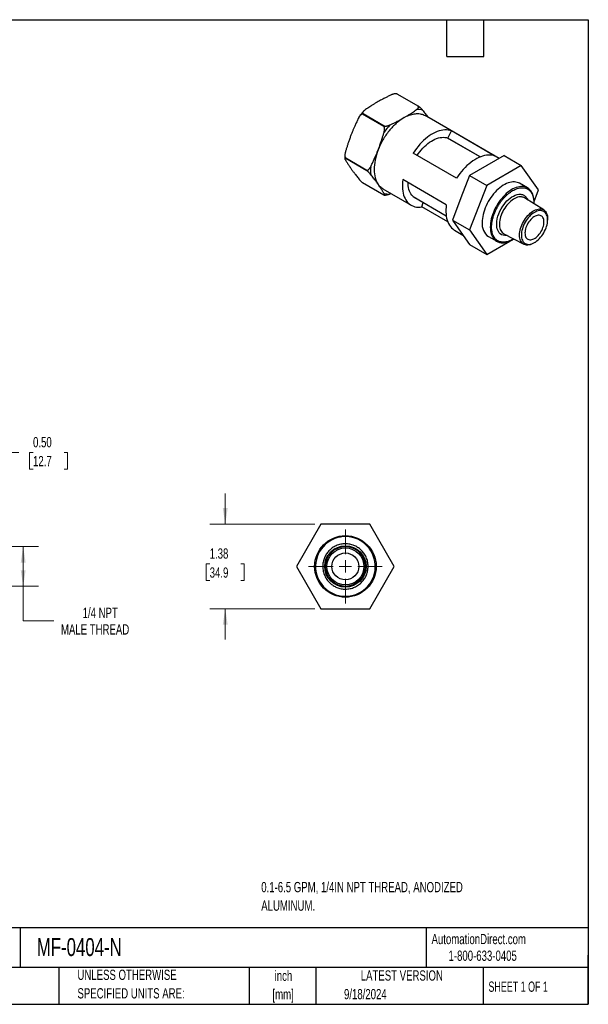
# Model space of a CAD drawing. Header units: inches. Extents: x 0.5 to 21.5, y 0.5 to 16.5.
# Tile 2 of 2: x 12.3 to 21.5, y 0.5 to 16.5. Entities that reach past the tile are written whole.
import ezdxf

# ---------------------------------------------------------------- set-up
doc = ezdxf.new("R2010")
doc.units = ezdxf.units.IN
doc.header["$LTSCALE"] = 2
doc.header["$MEASUREMENT"] = 0
doc.layers.add('TEXT', color=140, linetype='Continuous', lineweight=25)
doc.styles.add('SLDTEXTSTYLE0', font='TXT', dxfattribs={"width": 0.7})
doc.styles.add('SLDTEXTSTYLE1', font='TXT', dxfattribs={"width": 0.65})
doc.dimstyles.new('SLDDIMSTYLE0', dxfattribs={"dimtxt": 0.169922, "dimasz": 0.26, "dimexe": 0, "dimexo": 0.0625, "dimgap": 0.04248, "dimtad": 0, "dimtih": 1, "dimtoh": 1, "dimrnd": 1e-09, "dimzin": 12, "dimdsep": 46, "dimtxsty": 'SLDTEXTSTYLE0', "dimsah": 1, "dimcen": 0.09, "dimadec": 0, "dimazin": 3, "dimtfac": 1, "dimtofl": 0, "dimtmove": 0, "dimatfit": 3, "dimfxl": 0, "dimfrac": 2, "dimtolj": 1, "dimtzin": 12, "dimarcsym": 0})
doc.dimstyles.new('SLDDIMSTYLE1', dxfattribs={"dimtxt": 0.169922, "dimasz": 0.26, "dimexe": 0, "dimexo": 0.0625, "dimgap": 0.04248, "dimtad": 0, "dimtih": 1, "dimtoh": 1, "dimrnd": 1e-09, "dimzin": 0, "dimdsep": 46, "dimtxsty": 'SLDTEXTSTYLE0', "dimsah": 1, "dimcen": 0.09, "dimadec": 0, "dimazin": 0, "dimtfac": 1, "dimtmove": 0, "dimatfit": 0, "dimfxl": 0, "dimfrac": 2, "dimtolj": 1, "dimtzin": 12, "dimarcsym": 0})
doc.dimstyles.new('SLDDIMSTYLE2', dxfattribs={"dimtxt": 0.169922, "dimasz": 0.26, "dimexe": 0, "dimexo": 0.0625, "dimgap": 0.04248, "dimtad": 0, "dimtih": 1, "dimtoh": 1, "dimrnd": 1e-09, "dimzin": 12, "dimdsep": 46, "dimtxsty": 'SLDTEXTSTYLE0', "dimsah": 1, "dimcen": 0.09, "dimadec": 0, "dimazin": 3, "dimtfac": 1, "dimtmove": 0, "dimatfit": 0, "dimfxl": 0, "dimfrac": 2, "dimtolj": 1, "dimtzin": 12, "dimarcsym": 0})

# ---------------------------------------------------------------- blocks, each defined once
blk = doc.blocks.new('_D_1')
at = {"color": 7, "linetype": 'Continuous', "lineweight": 0}
for p, q in [((11.08, 8.2), (11.08, 9.715)), ((11.58, 8.017), (11.58, 9.715)), ((11.08, 9.465), (10.58, 9.465)), ((11.58, 9.465), (12.245, 9.465)), ((12.475, 9.465), (12.418, 9.465)), ((12.418, 9.465), (12.418, 9.195)), ((12.98, 9.465), (13.037, 9.465)), ((13.037, 9.465), (13.037, 9.195)), ((12.418, 9.195), (12.475, 9.195)), ((13.037, 9.195), (12.98, 9.195))]:
    blk.add_line(p, q, dxfattribs=at)
at = {"color": 7, "linetype": 'Continuous', "lineweight": 18}
for points in [[(11.08, 9.465), (10.82, 9.505), (10.82, 9.425)], [(11.58, 9.465), (11.84, 9.425), (11.84, 9.505)]]:
    blk.add_solid(points, dxfattribs=at)
at = {"color": 7, "linetype": 'Continuous', "lineweight": 18, "char_height": 0.1667, "attachment_point": 1, "style": 'SLDTEXTSTYLE0'}
for s, insert in [('0.50', (12.475, 9.718)), ('12.7', (12.475, 9.41))]:
    blk.add_mtext(s, dxfattribs=dict(at, insert=insert))
blk = doc.blocks.new('_D_2')
at = {"color": 7, "linetype": 'Continuous', "lineweight": 0}
for p, q in [((11.66, 7.938), (12.565, 7.938)), ((12.315, 7.293), (12.315, 7.938)), ((11.66, 7.293), (12.565, 7.293)), ((12.315, 6.73), (12.315, 7.293)), ((12.815, 6.73), (12.315, 6.73))]:
    blk.add_line(p, q, dxfattribs=at)
at = {"color": 7, "linetype": 'Continuous', "lineweight": 18}
for points in [[(12.315, 7.938), (12.275, 7.678), (12.355, 7.678)], [(12.315, 7.293), (12.355, 7.553), (12.275, 7.553)]]:
    blk.add_solid(points, dxfattribs=at)
at = {"color": 7, "linetype": 'Continuous', "lineweight": 18, "attachment_point": 1, "style": 'SLDTEXTSTYLE0'}
for s, insert, char_height in [('1/4 NPT', (13.281, 6.945), 0.1667), ('MALE THREAD', (12.929, 6.675), 0.16667)]:
    blk.add_mtext(s, dxfattribs=dict(at, insert=insert, char_height=char_height))
blk = doc.blocks.new('_D_3')
at = {"color": 7, "linetype": 'Continuous', "lineweight": 0}
for p, q in [((15.599, 8.303), (15.599, 8.803)), ((17.055, 8.303), (15.349, 8.303)), ((15.346, 7.655), (15.289, 7.655)), ((15.289, 7.655), (15.289, 7.385)), ((15.851, 7.655), (15.908, 7.655)), ((15.908, 7.655), (15.908, 7.385)), ((15.289, 7.385), (15.346, 7.385)), ((15.908, 7.385), (15.851, 7.385)), ((17.055, 6.928), (15.349, 6.928)), ((15.599, 6.928), (15.599, 6.428))]:
    blk.add_line(p, q, dxfattribs=at)
at = {"color": 7, "linetype": 'Continuous', "lineweight": 18}
for points in [[(15.599, 8.303), (15.639, 8.563), (15.559, 8.563)], [(15.599, 6.928), (15.559, 6.668), (15.639, 6.668)]]:
    blk.add_solid(points, dxfattribs=at)
at = {"color": 7, "linetype": 'Continuous', "lineweight": 18, "char_height": 0.1667, "attachment_point": 1, "style": 'SLDTEXTSTYLE0'}
for s, insert in [('1.38', (15.346, 7.908)), ('34.9', (15.346, 7.599))]:
    blk.add_mtext(s, dxfattribs=dict(at, insert=insert))
blk = doc.blocks.new('SW_CENTERMARKSYMBOL_0')
at = {"color": 0, "linetype": 'Continuous', "lineweight": 18}
for p, q in [((0, 0.2), (0, 0.6)), ((-0.2, 0), (-0.6, 0)), ((0, 0), (-0.1, 0)), ((0, 0), (0, 0.1)), ((0, 0), (0, -0.1)), ((0, 0), (0.1, 0)), ((0.2, 0), (0.6, 0)), ((0, -0.2), (0, -0.6))]:
    blk.add_line(p, q, dxfattribs=at)

msp = doc.modelspace()

# ---------------------------------------------------------------- linework, layer by layer
for p, q in [((18.733, 15.094), (18.391, 15.292)), ((18.399, 15.291), (18.742, 15.093)), ((18.175, 14.766), (17.832, 14.964)), ((17.84, 14.974), (18.183, 14.776)), ((20.053, 14.247), (18.848, 14.942)), ((19.741, 14.269), (19.202, 14.58)), ((19.215, 14.576), (19.275, 14.693)), ((19.744, 14.271), (19.215, 14.576)), ((19.982, 14.284), (19.275, 14.693)), ((17.557, 14.254), (17.9, 14.056)), ((17.9, 14.045), (17.557, 14.243)), ((19.36, 13.925), (18.653, 14.333)), ((20.132, 14.293), (19.851, 14.131)), ((20.132, 14.293), (20.41, 14.132)), ((19.851, 14.131), (19.571, 13.969)), ((20.41, 14.132), (19.849, 13.808)), ((20.691, 13.733), (20.41, 14.132)), ((19.571, 13.969), (19.43, 13.607)), ((19.571, 13.969), (19.849, 13.808)), ((17.832, 13.852), (18.175, 13.654)), ((19.192, 13.492), (18.485, 13.901)), ((19.849, 13.808), (19.568, 13.084)), ((20.511, 13.766), (20.38, 13.842)), ((18.161, 13.751), (18.62, 13.486)), ((18.292, 13.675), (18.275, 13.667)), ((18.651, 13.626), (19.19, 13.315)), ((19.43, 13.607), (19.29, 13.245)), ((20.775, 13.408), (20.465, 13.603)), ((20.618, 13.545), (20.691, 13.733)), ((18.796, 13.458), (18.815, 13.531)), ((19.215, 13.216), (18.796, 13.458)), ((19.29, 13.245), (19.568, 13.084)), ((19.29, 13.245), (19.43, 13.045)), ((20.837, 13.229), (20.838, 13.245)), ((20.839, 13.263), (20.838, 13.245)), ((19.327, 13.078), (19.462, 13)), ((19.43, 13.045), (19.571, 12.846)), ((19.568, 13.084), (19.849, 12.685)), ((19.88, 12.975), (20.011, 12.9)), ((20.129, 13.021), (20.453, 12.85)), ((19.571, 12.846), (19.849, 12.685)), ((19.849, 12.685), (20.226, 12.902)), ((20.626, 12.877), (20.639, 12.885)), ((17.155, 8.303), (16.758, 7.615)), ((17.949, 8.303), (17.155, 8.303)), ((18.346, 7.615), (17.949, 8.303)), ((16.758, 7.615), (17.155, 6.928)), ((17.949, 6.928), (18.346, 7.615)), ((17.155, 6.928), (17.949, 6.928))]:
    msp.add_line(p, q)
at = {"flags": 128}
for points in [[(19.275, 14.693), (19.249, 14.701), (19.223, 14.706), (19.195, 14.709), (19.166, 14.709), (19.137, 14.706), (19.106, 14.701), (19.075, 14.692), (19.044, 14.682), (19.012, 14.668), (18.98, 14.652), (18.948, 14.633), (18.916, 14.612), (18.884, 14.589), (18.852, 14.564), (18.821, 14.536), (18.791, 14.506), (18.761, 14.475), (18.732, 14.442), (18.705, 14.407), (18.678, 14.371), (18.653, 14.333)], [(18.719, 14.295), (18.735, 14.319), (18.759, 14.351), (18.784, 14.381), (18.81, 14.411), (18.837, 14.438), (18.864, 14.463), (18.892, 14.487), (18.921, 14.508), (18.949, 14.527), (18.978, 14.544), (19.007, 14.558), (19.035, 14.569), (19.063, 14.578), (19.091, 14.585), (19.118, 14.588), (19.144, 14.589), (19.169, 14.587), (19.193, 14.583), (19.215, 14.576)], [(19.982, 14.284), (19.957, 14.293), (19.93, 14.298), (19.902, 14.301), (19.873, 14.301), (19.844, 14.298), (19.813, 14.292), (19.782, 14.284), (19.751, 14.273), (19.719, 14.26), (19.687, 14.244), (19.655, 14.225), (19.623, 14.204), (19.591, 14.181), (19.559, 14.155), (19.528, 14.128), (19.498, 14.098), (19.468, 14.067), (19.439, 14.034), (19.412, 13.999), (19.385, 13.963), (19.36, 13.925)], [(18.485, 13.901), (18.48, 13.861), (18.478, 13.823), (18.478, 13.786), (18.48, 13.75), (18.484, 13.715), (18.49, 13.682), (18.498, 13.651), (18.508, 13.622), (18.521, 13.595), (18.535, 13.57), (18.551, 13.547), (18.569, 13.526), (18.588, 13.508), (18.61, 13.493), (18.632, 13.48), (18.657, 13.469), (18.682, 13.461), (18.709, 13.456), (18.737, 13.454), (18.766, 13.455), (18.796, 13.458)], [(18.725, 13.583), (18.705, 13.59), (18.684, 13.601), (18.665, 13.614), (18.647, 13.63), (18.631, 13.648), (18.616, 13.669), (18.604, 13.691), (18.593, 13.716), (18.585, 13.743), (18.578, 13.771), (18.573, 13.801), (18.571, 13.833), (18.571, 13.851)], [(20.38, 13.842), (20.365, 13.849), (20.344, 13.857), (20.322, 13.862), (20.299, 13.865), (20.274, 13.865), (20.249, 13.862), (20.223, 13.856), (20.197, 13.848), (20.17, 13.837), (20.143, 13.824), (20.116, 13.809), (20.089, 13.791), (20.062, 13.77), (20.036, 13.748), (20.01, 13.724), (19.985, 13.698), (19.961, 13.67), (19.938, 13.64), (19.915, 13.609), (19.895, 13.577), (19.875, 13.545), (19.857, 13.511), (19.841, 13.476), (19.826, 13.442), (19.813, 13.407), (19.802, 13.372), (19.793, 13.337), (19.785, 13.303), (19.78, 13.269), (19.777, 13.236), (19.776, 13.204)], [(20.473, 13.782), (20.453, 13.787), (20.429, 13.789), (20.405, 13.789), (20.38, 13.786), (20.354, 13.781), (20.328, 13.773), (20.301, 13.762), (20.274, 13.749), (20.247, 13.733), (20.22, 13.715), (20.193, 13.695), (20.167, 13.673), (20.141, 13.648), (20.116, 13.622), (20.092, 13.594), (20.068, 13.565), (20.046, 13.534), (20.025, 13.502), (20.006, 13.469), (19.988, 13.435), (19.971, 13.401), (19.957, 13.366), (19.944, 13.331), (19.933, 13.296), (19.923, 13.262), (19.916, 13.227), (19.911, 13.194), (19.908, 13.161), (19.907, 13.129), (19.908, 13.098), (19.911, 13.069), (19.916, 13.041), (19.923, 13.015), (19.933, 12.991), (19.944, 12.969), (19.957, 12.949), (19.971, 12.931), (19.978, 12.924)], [(20.181, 12.993), (20.169, 12.991), (20.141, 12.991), (20.114, 12.996), (20.09, 13.006), (20.067, 13.022), (20.052, 13.038), (20.039, 13.057), (20.028, 13.079), (20.019, 13.104), (20.014, 13.131), (20.011, 13.16), (20.011, 13.19), (20.013, 13.222), (20.02, 13.264), (20.031, 13.306), (20.045, 13.347), (20.063, 13.388), (20.084, 13.429), (20.109, 13.469), (20.131, 13.499), (20.154, 13.527), (20.178, 13.554), (20.204, 13.579), (20.23, 13.6), (20.257, 13.619), (20.283, 13.634), (20.309, 13.647), (20.342, 13.657), (20.373, 13.663), (20.401, 13.663), (20.401, 13.663)], [(20.412, 13.621), (20.392, 13.621), (20.372, 13.619), (20.35, 13.614), (20.328, 13.606), (20.306, 13.596), (20.284, 13.583), (20.262, 13.568), (20.24, 13.551), (20.218, 13.532), (20.197, 13.51), (20.177, 13.487), (20.158, 13.463), (20.141, 13.437), (20.124, 13.41), (20.109, 13.382), (20.096, 13.354), (20.084, 13.325), (20.074, 13.297), (20.067, 13.268), (20.061, 13.24), (20.057, 13.212), (20.055, 13.185), (20.056, 13.16), (20.058, 13.136), (20.063, 13.113), (20.069, 13.092), (20.078, 13.073), (20.088, 13.057), (20.1, 13.042), (20.114, 13.03), (20.129, 13.021)], [(19.192, 13.492), (19.187, 13.453), (19.185, 13.415), (19.185, 13.377), (19.187, 13.342), (19.191, 13.307), (19.197, 13.274), (19.205, 13.243), (19.216, 13.214), (19.228, 13.187), (19.242, 13.161), (19.258, 13.139), (19.276, 13.118), (19.296, 13.1), (19.317, 13.084), (19.327, 13.078)], [(20.626, 12.877), (20.621, 12.874), (20.6, 12.862), (20.578, 12.851), (20.557, 12.844), (20.536, 12.839), (20.516, 12.837), (20.497, 12.837), (20.478, 12.84), (20.461, 12.846), (20.445, 12.854), (20.431, 12.865), (20.419, 12.878), (20.408, 12.893), (20.399, 12.911), (20.392, 12.93), (20.387, 12.952), (20.384, 12.975), (20.382, 12.999), (20.384, 13.025), (20.387, 13.051), (20.392, 13.079), (20.399, 13.107), (20.408, 13.135), (20.419, 13.163), (20.431, 13.19), (20.445, 13.217), (20.461, 13.244), (20.478, 13.269), (20.497, 13.293), (20.516, 13.316), (20.536, 13.337), (20.557, 13.356), (20.578, 13.373), (20.6, 13.388), (20.621, 13.4), (20.643, 13.41), (20.664, 13.418), (20.685, 13.423), (20.705, 13.425), (20.725, 13.425), (20.743, 13.422), (20.76, 13.416), (20.776, 13.408), (20.79, 13.397), (20.802, 13.384), (20.813, 13.369), (20.822, 13.351), (20.829, 13.331), (20.835, 13.31), (20.838, 13.287), (20.839, 13.263), (20.839, 13.263)], [(20.838, 13.246), (20.837, 13.269), (20.834, 13.291), (20.829, 13.312), (20.822, 13.331), (20.813, 13.347), (20.802, 13.362), (20.789, 13.374), (20.775, 13.384), (20.76, 13.391), (20.743, 13.396), (20.725, 13.398), (20.706, 13.397), (20.687, 13.394), (20.666, 13.388), (20.646, 13.38), (20.625, 13.369), (20.604, 13.356), (20.583, 13.34), (20.563, 13.322), (20.543, 13.303), (20.524, 13.282), (20.506, 13.259), (20.49, 13.235), (20.474, 13.21), (20.46, 13.184), (20.448, 13.157), (20.437, 13.13), (20.428, 13.103), (20.421, 13.076), (20.416, 13.05), (20.413, 13.024), (20.412, 13), (20.413, 12.976), (20.416, 12.954), (20.421, 12.934), (20.428, 12.915), (20.437, 12.898), (20.448, 12.884), (20.46, 12.872), (20.474, 12.862), (20.49, 12.855), (20.506, 12.85), (20.524, 12.848), (20.543, 12.848), (20.563, 12.852), (20.583, 12.857), (20.604, 12.866), (20.625, 12.877), (20.646, 12.89), (20.666, 12.905), (20.687, 12.923), (20.706, 12.943), (20.725, 12.964), (20.743, 12.987), (20.76, 13.011), (20.775, 13.036), (20.789, 13.062), (20.802, 13.088), (20.813, 13.115), (20.822, 13.142), (20.829, 13.169), (20.834, 13.195), (20.837, 13.221), (20.838, 13.246)], [(20.779, 13.212), (20.778, 13.232), (20.775, 13.251), (20.77, 13.268), (20.763, 13.283), (20.754, 13.295), (20.743, 13.306), (20.731, 13.314), (20.717, 13.319), (20.702, 13.322), (20.686, 13.322), (20.669, 13.319), (20.652, 13.314), (20.634, 13.306), (20.616, 13.296), (20.598, 13.283), (20.58, 13.268), (20.564, 13.251), (20.547, 13.233), (20.532, 13.213), (20.519, 13.191), (20.506, 13.169), (20.496, 13.146), (20.487, 13.123), (20.48, 13.1), (20.474, 13.077), (20.471, 13.055), (20.47, 13.034), (20.471, 13.013), (20.474, 12.995), (20.48, 12.978), (20.487, 12.963), (20.496, 12.95), (20.506, 12.94), (20.519, 12.932), (20.532, 12.926), (20.547, 12.924), (20.564, 12.924), (20.58, 12.926), (20.598, 12.932), (20.616, 12.939), (20.634, 12.95), (20.652, 12.963), (20.669, 12.977), (20.686, 12.994), (20.702, 13.013), (20.717, 13.033), (20.731, 13.054), (20.743, 13.076), (20.754, 13.099), (20.763, 13.122), (20.77, 13.146), (20.775, 13.168), (20.778, 13.191), (20.779, 13.212)], [(20.129, 13.021), (20.129, 13.02), (20.13, 13.02)]]:
    msp.add_lwpolyline(points, dxfattribs=at)
for radius in [0.5, 0.337, 0.323, 0.301, 0.219]:
    msp.add_circle((17.552, 7.615), radius)
for centre, radius, start, end in [((18.366, 14.975), 0.318, 84.145, 85.636), ((18.73, 14.737), 0.304, 75.8366, 93.9444), ((18.709, 14.777), 0.318, 84.145, 85.636), ((18.832, 14.168), 1.278, 140.9104, 141.5004), ((19.175, 13.97), 1.278, 140.9104, 141.5004), ((19.173, 13.971), 1.215, 137.6149, 144.796), ((18.302, 14.249), 0.745, 179.5773, 180.4227), ((18.669, 14.048), 0.709, 174.8555, 185.1445), ((18.644, 14.051), 0.745, 179.5773, 180.4227), ((20.426, 13.62), 0.169, 46.5832, 73.733), ((18.254, 13.971), 0.304, 255.8366, 273.9444), ((20.403, 13.504), 0.117, 58.0483, 85.524), ((20.019, 13.176), 0.245, 173.4561, 235.2317), ((20.095, 13.046), 0.169, 226.2956, 253.52)]:
    msp.add_arc(centre, radius, start, end)
for points, knots in [([(18.298, 15.278), (18.29, 15.274), (18.273, 15.266), (18.249, 15.255), (18.225, 15.243), (18.201, 15.231), (18.173, 15.217), (18.141, 15.2), (18.104, 15.18), (18.081, 15.166), (18.069, 15.16)], [0, 0, 0, 0, 0.104195, 0.207235, 0.309393, 0.410964, 0.512262, 0.675665, 0.837678, 1, 1, 1, 1]), ([(18.391, 15.292), (18.39, 15.292), (18.388, 15.293), (18.386, 15.294), (18.383, 15.295), (18.38, 15.295), (18.377, 15.296), (18.374, 15.296), (18.371, 15.296), (18.366, 15.296), (18.361, 15.296), (18.354, 15.295), (18.348, 15.294), (18.34, 15.293), (18.33, 15.29), (18.319, 15.287), (18.309, 15.282), (18.302, 15.279), (18.298, 15.278)], [0, 0, 0, 0, 0.028759, 0.057496, 0.086601, 0.116449, 0.147388, 0.179731, 0.213752, 0.249688, 0.311056, 0.373923, 0.433509, 0.498527, 0.620562, 0.748077, 0.867073, 1, 1, 1, 1]), ([(18.389, 15.294), (18.384, 15.295), (18.379, 15.296), (18.373, 15.296), (18.373, 15.296)], [0, 0, 0, 0, 0.961852, 1, 1, 1, 1]), ([(18.389, 15.294), (18.39, 15.294), (18.391, 15.294), (18.395, 15.293), (18.397, 15.292), (18.399, 15.291)], [0, 0, 0, 0, 0.331351, 0.669765, 1, 1, 1, 1]), ([(18.069, 15.16), (18.062, 15.156), (18.048, 15.147), (18.027, 15.135), (18.006, 15.122), (17.986, 15.11), (17.961, 15.094), (17.931, 15.074), (17.897, 15.051), (17.875, 15.035), (17.864, 15.027)], [0, 0, 0, 0, 0.097528, 0.194696, 0.291878, 0.38944, 0.487742, 0.656703, 0.827001, 1, 1, 1, 1]), ([(18.505, 14.908), (18.512, 14.912), (18.526, 14.92), (18.546, 14.933), (18.567, 14.945), (18.587, 14.958), (18.612, 14.974), (18.642, 14.993), (18.676, 15.016), (18.698, 15.032), (18.709, 15.04)], [0, 0, 0, 0, 0.09658, 0.193632, 0.291167, 0.3892, 0.487742, 0.654391, 0.825127, 1, 1, 1, 1]), ([(18.709, 15.04), (18.711, 15.042), (18.715, 15.045), (18.72, 15.049), (18.725, 15.053), (18.731, 15.059), (18.735, 15.065), (18.738, 15.069), (18.74, 15.073), (18.741, 15.076), (18.742, 15.08), (18.741, 15.084), (18.74, 15.088), (18.737, 15.091), (18.735, 15.093), (18.733, 15.094)], [0, 0, 0, 0, 0.0901058, 0.1740717, 0.2520115, 0.379356, 0.5016323, 0.5664633, 0.6262719, 0.6889539, 0.7505418, 0.820419, 0.8836284, 0.9425259, 1, 1, 1, 1]), ([(18.742, 15.093), (18.742, 15.093), (18.744, 15.092), (18.746, 15.09), (18.748, 15.089), (18.751, 15.087), (18.753, 15.085), (18.756, 15.083), (18.759, 15.081), (18.762, 15.078), (18.766, 15.074), (18.77, 15.07), (18.775, 15.066), (18.78, 15.061), (18.786, 15.054), (18.793, 15.047), (18.799, 15.039), (18.803, 15.034), (18.805, 15.032)], [0, 0, 0, 0, 0.028759, 0.057496, 0.086601, 0.116449, 0.147388, 0.179731, 0.213752, 0.249688, 0.311056, 0.373923, 0.433509, 0.498527, 0.620562, 0.748077, 0.867073, 1, 1, 1, 1]), ([(17.769, 14.909), (17.764, 14.899), (17.755, 14.881), (17.742, 14.853), (17.729, 14.826), (17.716, 14.798), (17.701, 14.765), (17.684, 14.726), (17.666, 14.681), (17.654, 14.651), (17.648, 14.636)], [0, 0, 0, 0, 0.104195, 0.207235, 0.309393, 0.410964, 0.512262, 0.675665, 0.837678, 1, 1, 1, 1]), ([(17.832, 14.964), (17.831, 14.964), (17.83, 14.965), (17.828, 14.965), (17.825, 14.966), (17.823, 14.966), (17.82, 14.966), (17.818, 14.965), (17.815, 14.964), (17.812, 14.963), (17.808, 14.96), (17.803, 14.957), (17.799, 14.953), (17.794, 14.948), (17.787, 14.94), (17.781, 14.93), (17.775, 14.92), (17.771, 14.912), (17.769, 14.909)], [0, 0, 0, 0, 0.028759, 0.057496, 0.086601, 0.116449, 0.147388, 0.179731, 0.213752, 0.249688, 0.311056, 0.373923, 0.433509, 0.498527, 0.620562, 0.748077, 0.867073, 1, 1, 1, 1]), ([(17.842, 15.008), (17.841, 15.006), (17.831, 14.995), (17.813, 14.972), (17.796, 14.951), (17.788, 14.94), (17.787, 14.94)], [0, 0, 0, 0, 0.074565, 0.535022, 0.986324, 1, 1, 1, 1]), ([(17.864, 15.027), (17.862, 15.026), (17.859, 15.023), (17.854, 15.019), (17.848, 15.014), (17.843, 15.009), (17.838, 15.003), (17.835, 14.998), (17.834, 14.995), (17.832, 14.991), (17.832, 14.987), (17.832, 14.983), (17.834, 14.98), (17.836, 14.976), (17.839, 14.975), (17.84, 14.974)], [0, 0, 0, 0, 0.090106, 0.174072, 0.252012, 0.379356, 0.501632, 0.566463, 0.626272, 0.688954, 0.750542, 0.820419, 0.883628, 0.942526, 1, 1, 1, 1]), ([(18.505, 14.908), (18.462, 14.883), (18.42, 14.853), (18.338, 14.78), (18.298, 14.738), (18.225, 14.647), (18.191, 14.597), (18.131, 14.493), (18.105, 14.439), (18.084, 14.384)], [0, 0, 0, 0, 0.25, 0.25, 0.5, 0.5, 0.75, 0.75, 1, 1, 1, 1]), ([(18.275, 14.79), (18.284, 14.794), (18.3, 14.801), (18.325, 14.813), (18.349, 14.825), (18.373, 14.837), (18.401, 14.851), (18.433, 14.868), (18.469, 14.888), (18.493, 14.901), (18.505, 14.908)], [0, 0, 0, 0, 0.105402, 0.209319, 0.31176, 0.412737, 0.512262, 0.676186, 0.838746, 1, 1, 1, 1]), ([(18.505, 14.908), (18.519, 14.916), (18.547, 14.931), (18.589, 14.949), (18.631, 14.962), (18.671, 14.971), (18.71, 14.975), (18.748, 14.974), (18.784, 14.968), (18.818, 14.958), (18.838, 14.947), (18.848, 14.942)], [0, 0, 0, 0, 0.111123, 0.222245, 0.333368, 0.44449, 0.555613, 0.666736, 0.777858, 0.888981, 1, 1, 1, 1]), ([(18.805, 15.032), (18.82, 15.013), (18.849, 14.975), (18.878, 14.937), (18.891, 14.918), (18.892, 14.917)], [0, 0, 0, 0, 0.489727, 0.958229, 1, 1, 1, 1]), ([(18.18, 14.671), (18.181, 14.674), (18.182, 14.68), (18.184, 14.688), (18.186, 14.698), (18.188, 14.709), (18.189, 14.72), (18.189, 14.728), (18.189, 14.734), (18.188, 14.741), (18.187, 14.747), (18.185, 14.753), (18.182, 14.759), (18.179, 14.763), (18.176, 14.765), (18.175, 14.766)], [0, 0, 0, 0, 0.090106, 0.174072, 0.252012, 0.379356, 0.501632, 0.566463, 0.626272, 0.688954, 0.750542, 0.820419, 0.883628, 0.942526, 1, 1, 1, 1]), ([(18.183, 14.776), (18.184, 14.776), (18.185, 14.775), (18.188, 14.774), (18.19, 14.773), (18.193, 14.772), (18.196, 14.772), (18.199, 14.771), (18.203, 14.771), (18.207, 14.771), (18.213, 14.771), (18.219, 14.772), (18.225, 14.773), (18.233, 14.775), (18.243, 14.777), (18.254, 14.781), (18.265, 14.785), (18.272, 14.788), (18.275, 14.79)], [0, 0, 0, 0, 0.028759, 0.057496, 0.086601, 0.116449, 0.147388, 0.179731, 0.213752, 0.249688, 0.311056, 0.373923, 0.433509, 0.498527, 0.620562, 0.748077, 0.867073, 1, 1, 1, 1]), ([(17.648, 14.636), (17.644, 14.627), (17.637, 14.609), (17.627, 14.581), (17.617, 14.553), (17.607, 14.526), (17.595, 14.491), (17.582, 14.449), (17.566, 14.399), (17.557, 14.366), (17.552, 14.349)], [0, 0, 0, 0, 0.097528, 0.194696, 0.291878, 0.38944, 0.487742, 0.656703, 0.827001, 1, 1, 1, 1]), ([(18.084, 14.384), (18.087, 14.393), (18.094, 14.411), (18.104, 14.439), (18.114, 14.466), (18.124, 14.494), (18.136, 14.529), (18.15, 14.571), (18.165, 14.621), (18.175, 14.654), (18.18, 14.671)], [0, 0, 0, 0, 0.09658, 0.193632, 0.291167, 0.3892, 0.487742, 0.654391, 0.825127, 1, 1, 1, 1]), ([(17.543, 14.299), (17.543, 14.292), (17.542, 14.273), (17.542, 14.254), (17.543, 14.243), (17.543, 14.243)], [0, 0, 0, 0, 0.379559, 0.99078, 1, 1, 1, 1]), ([(17.552, 14.349), (17.551, 14.346), (17.549, 14.34), (17.547, 14.332), (17.545, 14.322), (17.544, 14.311), (17.543, 14.301), (17.543, 14.292), (17.543, 14.286), (17.543, 14.28), (17.545, 14.273), (17.547, 14.267), (17.549, 14.262), (17.553, 14.257), (17.555, 14.255), (17.557, 14.254)], [0, 0, 0, 0, 0.090106, 0.174072, 0.252012, 0.379356, 0.501632, 0.566463, 0.626272, 0.688954, 0.750542, 0.820419, 0.883628, 0.942526, 1, 1, 1, 1]), ([(17.557, 14.243), (17.556, 14.244), (17.555, 14.245), (17.553, 14.245), (17.551, 14.246), (17.55, 14.247), (17.548, 14.247), (17.547, 14.247), (17.546, 14.247), (17.545, 14.247), (17.543, 14.246), (17.543, 14.245), (17.543, 14.244), (17.543, 14.241), (17.544, 14.238), (17.545, 14.233), (17.548, 14.228), (17.55, 14.224), (17.552, 14.222)], [0, 0, 0, 0, 0.028759, 0.057496, 0.086601, 0.116449, 0.147388, 0.179731, 0.213752, 0.249688, 0.311056, 0.373923, 0.433509, 0.498527, 0.620562, 0.748077, 0.867073, 1, 1, 1, 1]), ([(17.963, 14.112), (17.967, 14.121), (17.977, 14.139), (17.99, 14.167), (18.003, 14.195), (18.015, 14.222), (18.03, 14.255), (18.047, 14.294), (18.066, 14.339), (18.078, 14.369), (18.084, 14.384)], [0, 0, 0, 0, 0.105402, 0.209319, 0.31176, 0.412737, 0.512262, 0.676186, 0.838746, 1, 1, 1, 1]), ([(18.084, 14.384), (18.063, 14.33), (18.046, 14.274), (18.024, 14.167), (18.019, 14.115), (18.019, 14.017), (18.024, 13.971), (18.046, 13.889), (18.063, 13.853), (18.084, 13.823)], [0, 0, 0, 0, 0.25, 0.25, 0.5, 0.5, 0.75, 0.75, 1, 1, 1, 1]), ([(17.552, 14.222), (17.555, 14.217), (17.56, 14.207), (17.57, 14.193), (17.579, 14.178), (17.588, 14.163), (17.6, 14.145), (17.614, 14.124), (17.63, 14.1), (17.642, 14.083), (17.648, 14.075)], [0, 0, 0, 0, 0.104195, 0.207235, 0.309393, 0.410964, 0.512262, 0.675665, 0.837678, 1, 1, 1, 1]), ([(17.9, 14.056), (17.9, 14.056), (17.902, 14.055), (17.904, 14.055), (17.906, 14.054), (17.909, 14.054), (17.911, 14.054), (17.914, 14.055), (17.917, 14.056), (17.92, 14.058), (17.924, 14.06), (17.928, 14.063), (17.933, 14.067), (17.938, 14.072), (17.944, 14.08), (17.951, 14.09), (17.957, 14.1), (17.961, 14.108), (17.963, 14.112)], [0, 0, 0, 0, 0.028759, 0.057496, 0.086601, 0.116449, 0.147388, 0.179731, 0.213752, 0.249688, 0.311056, 0.373923, 0.433509, 0.498527, 0.620562, 0.748077, 0.867073, 1, 1, 1, 1]), ([(17.648, 14.075), (17.651, 14.069), (17.658, 14.059), (17.669, 14.044), (17.681, 14.029), (17.692, 14.013), (17.707, 13.994), (17.725, 13.97), (17.746, 13.942), (17.761, 13.923), (17.769, 13.913)], [0, 0, 0, 0, 0.097528, 0.194696, 0.291878, 0.38944, 0.487742, 0.656703, 0.827001, 1, 1, 1, 1]), ([(17.963, 13.984), (17.961, 13.986), (17.959, 13.989), (17.955, 13.994), (17.95, 14), (17.944, 14.007), (17.938, 14.013), (17.933, 14.019), (17.928, 14.023), (17.924, 14.027), (17.919, 14.031), (17.914, 14.035), (17.909, 14.039), (17.904, 14.043), (17.901, 14.045), (17.9, 14.045)], [0, 0, 0, 0, 0.090106, 0.174072, 0.252012, 0.379356, 0.501632, 0.566463, 0.626272, 0.688954, 0.750542, 0.820419, 0.883628, 0.942526, 1, 1, 1, 1]), ([(18.084, 13.823), (18.08, 13.828), (18.073, 13.838), (18.062, 13.853), (18.051, 13.869), (18.039, 13.884), (18.025, 13.904), (18.007, 13.927), (17.985, 13.955), (17.97, 13.975), (17.963, 13.984)], [0, 0, 0, 0, 0.09658, 0.193632, 0.291167, 0.3892, 0.487742, 0.654391, 0.825127, 1, 1, 1, 1]), ([(17.769, 13.913), (17.77, 13.911), (17.773, 13.908), (17.777, 13.903), (17.782, 13.897), (17.787, 13.891), (17.794, 13.884), (17.799, 13.879), (17.803, 13.875), (17.808, 13.871), (17.812, 13.866), (17.817, 13.862), (17.823, 13.858), (17.828, 13.855), (17.83, 13.853), (17.832, 13.852)], [0, 0, 0, 0, 0.0901058, 0.1740717, 0.2520115, 0.379356, 0.5016323, 0.5664633, 0.6262719, 0.6889539, 0.7505418, 0.820419, 0.8836284, 0.9425259, 1, 1, 1, 1]), ([(18.161, 13.751), (18.161, 13.751), (18.151, 13.756), (18.132, 13.77), (18.106, 13.794), (18.091, 13.813), (18.084, 13.823)], [0, 0, 0, 0, 0.00031, 0.33354, 0.66677, 1, 1, 1, 1]), ([(18.18, 13.676), (18.177, 13.68), (18.171, 13.69), (18.162, 13.705), (18.153, 13.72), (18.143, 13.734), (18.132, 13.752), (18.118, 13.773), (18.101, 13.798), (18.09, 13.815), (18.084, 13.823)], [0, 0, 0, 0, 0.105402, 0.209319, 0.31176, 0.412737, 0.512262, 0.676186, 0.838746, 1, 1, 1, 1]), ([(20.1, 12.885), (20.088, 12.887), (20.064, 12.89), (20.031, 12.904), (20.004, 12.923), (19.982, 12.946), (19.964, 12.971), (19.95, 13), (19.939, 13.033), (19.932, 13.068), (19.928, 13.107), (19.928, 13.147), (19.932, 13.193), (19.94, 13.244), (19.955, 13.299), (19.973, 13.353), (19.997, 13.408), (20.025, 13.462), (20.055, 13.511), (20.086, 13.554), (20.116, 13.592), (20.149, 13.627), (20.182, 13.659), (20.217, 13.687), (20.252, 13.712), (20.287, 13.732), (20.325, 13.75), (20.364, 13.763), (20.405, 13.77), (20.443, 13.77), (20.478, 13.763), (20.511, 13.75), (20.538, 13.731), (20.561, 13.708), (20.578, 13.683), (20.592, 13.654), (20.603, 13.621), (20.61, 13.585), (20.614, 13.548), (20.614, 13.522), (20.614, 13.51)], [0, 0, 0, 0, 0.028856, 0.058608, 0.089187, 0.113102, 0.137007, 0.161431, 0.185845, 0.210268, 0.234682, 0.258597, 0.282502, 0.313091, 0.342839, 0.371689, 0.400548, 0.430297, 0.460876, 0.484791, 0.508696, 0.53312, 0.557534, 0.581957, 0.606371, 0.630286, 0.654191, 0.68478, 0.714529, 0.743378, 0.772237, 0.801986, 0.832565, 0.85648, 0.880385, 0.904809, 0.929223, 0.953647, 0.97806, 1, 1, 1, 1]), ([(18.175, 13.654), (18.175, 13.654), (18.177, 13.653), (18.179, 13.652), (18.18, 13.651), (18.182, 13.651), (18.183, 13.65), (18.185, 13.65), (18.186, 13.65), (18.187, 13.65), (18.188, 13.651), (18.189, 13.652), (18.189, 13.654), (18.189, 13.656), (18.188, 13.66), (18.186, 13.664), (18.183, 13.67), (18.181, 13.674), (18.18, 13.676)], [0, 0, 0, 0, 0.028759, 0.057496, 0.086601, 0.116449, 0.147388, 0.179731, 0.213752, 0.249688, 0.311056, 0.373923, 0.433509, 0.498527, 0.620562, 0.748077, 0.867073, 1, 1, 1, 1]), ([(18.184, 13.65), (18.19, 13.65), (18.195, 13.649), (18.201, 13.649), (18.201, 13.649)], [0, 0, 0, 0, 0.941879, 1, 1, 1, 1]), ([(18.275, 13.667), (18.271, 13.665), (18.261, 13.661), (18.247, 13.656), (18.234, 13.652), (18.223, 13.65), (18.215, 13.649), (18.208, 13.648), (18.203, 13.649), (18.201, 13.649)], [0, 0, 0, 0, 0.216556, 0.419884, 0.624015, 0.730146, 0.831243, 0.93364, 1, 1, 1, 1]), ([(20.401, 13.663), (20.41, 13.661), (20.429, 13.659), (20.453, 13.648), (20.474, 13.634), (20.491, 13.616), (20.504, 13.597), (20.512, 13.582), (20.515, 13.573), (20.516, 13.572)], [0, 0, 0, 0, 0.175285, 0.356006, 0.541857, 0.687081, 0.832386, 0.9807, 1, 1, 1, 1]), ([(20.618, 13.507), (20.618, 13.511), (20.619, 13.525), (20.618, 13.546), (20.617, 13.571), (20.614, 13.596), (20.609, 13.62), (20.603, 13.642), (20.596, 13.664), (20.587, 13.684), (20.576, 13.703), (20.564, 13.72), (20.553, 13.733), (20.546, 13.739), (20.544, 13.741)], [0, 0, 0, 0, 0.041383, 0.131912, 0.222809, 0.314037, 0.405576, 0.497434, 0.58964, 0.682252, 0.77536, 0.869105, 0.963684, 1, 1, 1, 1]), ([(20.049, 12.884), (20.054, 12.882), (20.066, 12.879), (20.085, 12.876), (20.107, 12.875), (20.129, 12.876), (20.152, 12.879), (20.176, 12.884), (20.2, 12.892), (20.224, 12.901), (20.248, 12.913), (20.269, 12.924), (20.283, 12.933), (20.288, 12.936)], [0, 0, 0, 0, 0.071219, 0.166495, 0.262112, 0.358032, 0.454185, 0.550489, 0.646864, 0.743244, 0.839574, 0.935801, 1, 1, 1, 1]), ([(20.284, 12.939), (20.274, 12.933), (20.253, 12.92), (20.218, 12.904), (20.178, 12.891), (20.137, 12.884), (20.112, 12.884), (20.1, 12.885)], [0, 0, 0, 0, 0.147518, 0.327712, 0.558288, 0.782516, 1, 1, 1, 1]), ([(17.31, 7.195), (17.198, 7.259), (17.117, 7.365), (17.051, 7.614), (17.068, 7.746), (17.197, 7.969), (17.303, 8.05), (17.551, 8.117), (17.683, 8.1), (17.906, 7.971), (17.987, 7.865), (18.054, 7.616), (18.037, 7.484), (17.908, 7.261), (17.802, 7.18), (17.554, 7.113), (17.421, 7.131), (17.31, 7.195)], [0, 0, 0, 0, 0.125, 0.125, 0.25, 0.25, 0.375, 0.375, 0.5, 0.5, 0.625, 0.625, 0.75, 0.75, 0.875, 0.875, 1, 1, 1, 1]), ([(17.737, 7.934), (17.756, 7.923), (17.794, 7.896), (17.844, 7.845), (17.884, 7.782), (17.911, 7.711), (17.923, 7.636), (17.919, 7.562), (17.902, 7.493), (17.873, 7.43), (17.833, 7.374), (17.782, 7.324), (17.719, 7.284), (17.648, 7.257), (17.573, 7.245), (17.499, 7.248), (17.43, 7.265), (17.367, 7.294), (17.311, 7.334), (17.261, 7.386), (17.221, 7.448), (17.194, 7.519), (17.182, 7.594), (17.185, 7.668), (17.202, 7.738), (17.231, 7.8), (17.271, 7.857), (17.323, 7.907), (17.385, 7.947), (17.456, 7.974), (17.531, 7.986), (17.606, 7.982), (17.675, 7.965), (17.717, 7.946), (17.737, 7.934)], [0, 0, 0, 0, 0.029129, 0.0600028, 0.0921602, 0.125, 0.1578398, 0.1899972, 0.220871, 0.25, 0.279129, 0.3100028, 0.3421602, 0.375, 0.4078398, 0.4399972, 0.470871, 0.5, 0.529129, 0.5600028, 0.5921602, 0.625, 0.6578398, 0.6899972, 0.720871, 0.75, 0.779129, 0.8100028, 0.8421602, 0.875, 0.9078398, 0.9399972, 0.970871, 1, 1, 1, 1])]:
    msp.add_open_spline(points, degree=3, knots=knots)
at = {"layer": 'TEXT'}
for p, q in [((0.5, 16.5), (21.5, 16.5)), ((19.2, 15.9), (19.2, 16.5)), ((19.8, 15.9), (19.8, 16.5)), ((21.5, 16.5), (21.5, 0.5)), ((19.2, 15.9), (19.8, 15.9)), ((21.5, 1.742), (0.5, 1.742)), ((12.264, 1.742), (12.264, 1.1)), ((18.864, 1.742), (18.864, 1.1)), ((21.5, 0.5), (21.5, 1.3)), ((21.5, 1.1), (0.5, 1.1)), ((12.896, 1.1), (12.896, 0.5)), ((15.986, 1.1), (15.986, 0.5)), ((17.072, 1.1), (17.072, 0.5)), ((19.791, 1.1), (19.791, 0.5)), ((0.5, 0.5), (21.5, 0.5))]:
    msp.add_line(p, q, dxfattribs=at)

# ---------------------------------------------------------------- block references
at = {"color": 7, "linetype": 'Continuous', "lineweight": 0}
msp.add_blockref('SW_CENTERMARKSYMBOL_0', (17.552, 7.615), dxfattribs=at)

# ---------------------------------------------------------------- texts
at = {"color": 7, "linetype": 'Continuous', "lineweight": 0, "attachment_point": 1, "style": 'SLDTEXTSTYLE0'}
for s, insert, char_height in [('0.1-6.5 GPM, 1/4IN NPT THREAD, ANODIZED', (16.184, 2.488), 0.16667), ('ALUMINUM.', (16.184, 2.187), 0.1667)]:
    msp.add_mtext(s, dxfattribs=dict(at, insert=insert, char_height=char_height))
at = {"color": 179, "linetype": 'Continuous', "lineweight": 18, "char_height": 0.16667, "attachment_point": 1, "style": 'SLDTEXTSTYLE0'}
for s, insert in [('AutomationDirect.com', (18.952, 1.644)), ('1-800-633-0405', (19.228, 1.373))]:
    msp.add_mtext(s, dxfattribs=dict(at, insert=insert))
at = {"layer": 'TEXT'}
for s, insert, char_height, attachment_point, style in [('MF-0404-N', (12.536, 1.576), 0.2917, 1, 'SLDTEXTSTYLE0'), ('UNLESS OTHERWISE', (13.197, 1.063), 0.16667, 1, 'SLDTEXTSTYLE0'), ('inch', (16.545, 1.047), 0.1667, 2, 'SLDTEXTSTYLE0'), ('LATEST VERSION', (18.469, 1.052), 0.16667, 2, 'SLDTEXTSTYLE0'), ('SHEET 1 OF 1', (19.877, 0.87), 0.16667, 1, 'SLDTEXTSTYLE1'), ('SPECIFIED UNITS ARE:', (13.197, 0.762), 0.16667, 1, 'SLDTEXTSTYLE0'), ('[mm]', (16.54, 0.746), 0.1667, 2, 'SLDTEXTSTYLE0'), ('9/18/2024', (17.529, 0.749), 0.1667, 1, 'SLDTEXTSTYLE0')]:
    msp.add_mtext(s, dxfattribs=dict(at, insert=insert, char_height=char_height, attachment_point=attachment_point, style=style))

# ---------------------------------------------------------------- dimensions: what is measured, and where the dimension line sits
at = {"color": 7, "linetype": 'Continuous', "lineweight": 18}
dim = msp.add_linear_dim(base=(11.58, 9.465), p1=(11.08, 8.1), p2=(11.58, 7.917), dimstyle='SLDDIMSTYLE1', dxfattribs=at)
dim.commit()
dim.dimension.update_dxf_attribs({"geometry": '_D_1', "text_midpoint": (12.727, 9.465), "dimtype": 160})
dim = msp.add_linear_dim(base=(15.598863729, 6.927708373), p1=(17.155376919, 8.302708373), p2=(17.155376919, 6.927708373), angle=90, dimstyle='SLDDIMSTYLE2', dxfattribs=at)
dim.commit()
dim.dimension.update_dxf_attribs({"geometry": '_D_3', "text_midpoint": (15.598863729, 7.654622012), "dimtype": 160})
dim = msp.add_linear_dim(base=(12.315, 7.938), p1=(11.56, 7.293), p2=(11.56, 7.938), angle=90, text='1/4 NPT\\PMALE THREAD', dimstyle='SLDDIMSTYLE0', dxfattribs=at)
dim.commit()
dim.dimension.update_dxf_attribs({"geometry": '_D_2', "text_midpoint": (12.315, 6.73), "dimtype": 160})

doc.saveas('drawing.dxf')
